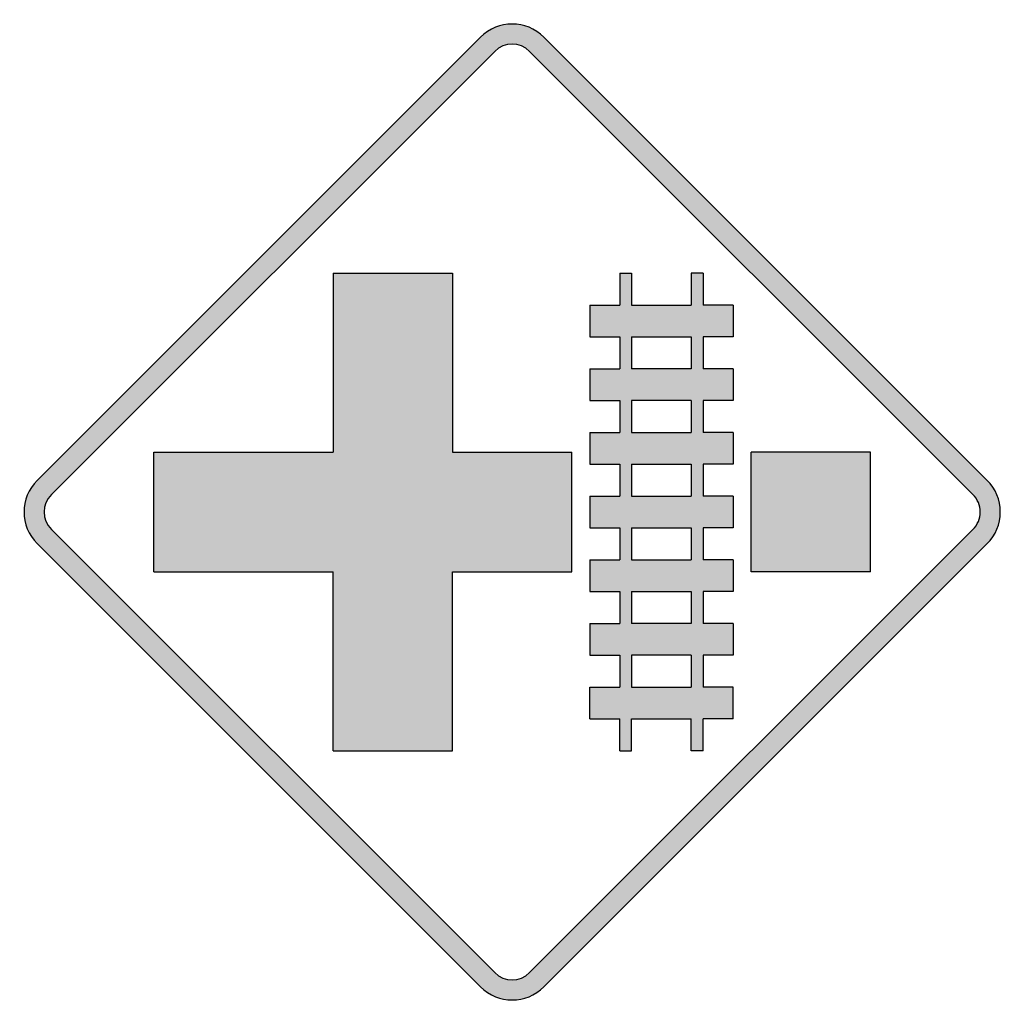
# Model space of a CAD drawing. Header units: inches. Extents: x -0.5 to 0.5, y -0.5 to 0.5.
import ezdxf

# ---------------------------------------------------------------- set-up
doc = ezdxf.new("R2010")
doc.units = ezdxf.units.IN
doc.header["$MEASUREMENT"] = 0

msp = doc.modelspace()

# ---------------------------------------------------------------- hatches: boundary and pattern name
h = msp.add_hatch(color=7)
h.paths.add_polyline_path([(0.4865, -0.0325), (0.0325, -0.4865), (0.0277, -0.4907), (0.0227, -0.494), (0.0173, -0.4967), (0.0117, -0.4985), (0.0058, -0.4997), (0, -0.5), (-0.0058, -0.4997), (-0.0117, -0.4985), (-0.0173, -0.4967), (-0.0227, -0.494), (-0.0277, -0.4907), (-0.0325, -0.4865), (-0.4865, -0.0325), (-0.4907, -0.0277), (-0.494, -0.0227), (-0.4967, -0.0173), (-0.4985, -0.0117), (-0.4997, -0.0058), (-0.5, 0), (-0.4997, 0.0058), (-0.4985, 0.0117), (-0.4967, 0.0173), (-0.494, 0.0227), (-0.4907, 0.0277), (-0.4865, 0.0323), (-0.0325, 0.4865), (-0.0277, 0.4907), (-0.0227, 0.494), (-0.0173, 0.4967), (-0.0117, 0.4985), (-0.0058, 0.4997), (0, 0.5), (0.0058, 0.4997), (0.0117, 0.4985), (0.0173, 0.4967), (0.0227, 0.494), (0.0277, 0.4907), (0.0325, 0.4865), (0.4865, 0.0323), (0.4905, 0.0278), (0.4938, 0.0228), (0.4965, 0.0175), (0.4985, 0.0118), (0.4997, 0.006), (0.5, 0), (0.4997, -0.006), (0.4985, -0.0118), (0.4965, -0.0175), (0.4938, -0.0228), (0.4905, -0.0278), (0.4865, -0.0325)])
h.paths.add_polyline_path([(-0.472, -0.0178), (-0.4743, -0.0153), (-0.4762, -0.0125), (-0.4777, -0.0095), (-0.4787, -0.0065), (-0.4792, -0.0032), (-0.4795, 0), (-0.4792, 0.0032), (-0.4787, 0.0065), (-0.4777, 0.0095), (-0.4762, 0.0125), (-0.4743, 0.0153), (-0.472, 0.0178), (-0.0178, 0.472), (-0.0153, 0.4743), (-0.0125, 0.4762), (-0.0095, 0.4777), (-0.0065, 0.4787), (-0.0032, 0.4792), (0, 0.4795), (0.0032, 0.4792), (0.0065, 0.4787), (0.0095, 0.4777), (0.0125, 0.4762), (0.0153, 0.4743), (0.0178, 0.472), (0.472, 0.0178), (0.4742, 0.0153), (0.476, 0.0127), (0.4775, 0.0097), (0.4785, 0.0065), (0.4792, 0.0033), (0.4795, 0), (0.4792, -0.0033), (0.4785, -0.0065), (0.4775, -0.0097), (0.476, -0.0127), (0.4742, -0.0153), (0.472, -0.0178), (0.0178, -0.472), (0.0153, -0.4743), (0.0125, -0.4762), (0.0095, -0.4777), (0.0065, -0.4787), (0.0032, -0.4792), (0, -0.4795), (-0.0032, -0.4792), (-0.0065, -0.4787), (-0.0095, -0.4777), (-0.0125, -0.4762), (-0.0153, -0.4743), (-0.0178, -0.472), (-0.472, -0.0178)], flags=0)
for points in [[(-0.1835, 0.0612), (-0.367, 0.0612), (-0.367, -0.0612), (-0.1835, -0.0612), (-0.1835, -0.2447), (-0.0612, -0.2447), (-0.0612, -0.0612), (0.0612, -0.0612), (0.0612, 0.0612), (-0.0612, 0.0612), (-0.0612, 0.2447), (-0.1835, 0.2447), (-0.1835, 0.0612)], [(0.367, -0.0612), (0.2447, -0.0612), (0.2447, 0.0612), (0.367, 0.0612), (0.367, -0.0612)]]:
    msp.add_hatch(color=7).paths.add_polyline_path(points)
h = msp.add_hatch(color=7)
h.paths.add_polyline_path([(0.1102, -0.2447), (0.1223, -0.2447), (0.1223, -0.212), (0.1835, -0.212), (0.1835, -0.2447), (0.1957, -0.2447), (0.1957, -0.212), (0.2263, -0.212), (0.2263, -0.1793), (0.1957, -0.1793), (0.1957, -0.1468), (0.2263, -0.1468), (0.2263, -0.1142), (0.1957, -0.1142), (0.1957, -0.0815), (0.2263, -0.0815), (0.2263, -0.049), (0.1957, -0.049), (0.1957, -0.0163), (0.2263, -0.0163), (0.2263, 0.0163), (0.1957, 0.0163), (0.1957, 0.049), (0.2263, 0.049), (0.2263, 0.0815), (0.1957, 0.0815), (0.1957, 0.1142), (0.2263, 0.1142), (0.2263, 0.1468), (0.1957, 0.1468), (0.1957, 0.1795), (0.2263, 0.1795), (0.2263, 0.212), (0.1957, 0.212), (0.1957, 0.2447), (0.1835, 0.2447), (0.1835, 0.212), (0.1223, 0.212), (0.1223, 0.2447), (0.1102, 0.2447), (0.1102, 0.212), (0.0795, 0.212), (0.0795, 0.1795), (0.1102, 0.1795), (0.1102, 0.1468), (0.0795, 0.1468), (0.0795, 0.1142), (0.1102, 0.1142), (0.1102, 0.0815), (0.0795, 0.0815), (0.0795, 0.049), (0.1102, 0.049), (0.1102, 0.0163), (0.0795, 0.0163), (0.0795, -0.0163), (0.1102, -0.0163), (0.1102, -0.049), (0.0795, -0.049), (0.0795, -0.0815), (0.1102, -0.0815), (0.1102, -0.1142), (0.0795, -0.1142), (0.0795, -0.1468), (0.1102, -0.1468), (0.1102, -0.1793), (0.0795, -0.1793), (0.0795, -0.212), (0.1102, -0.212), (0.1102, -0.2447)])
h.paths.add_polyline_path([(0.1835, 0.1795), (0.1223, 0.1795), (0.1223, 0.1468), (0.1835, 0.1468), (0.1835, 0.1795)], flags=0)
h.paths.add_polyline_path([(0.1835, 0.1142), (0.1223, 0.1142), (0.1223, 0.0815), (0.1835, 0.0815), (0.1835, 0.1142)], flags=0)
h.paths.add_polyline_path([(0.1835, 0.049), (0.1223, 0.049), (0.1223, 0.0163), (0.1835, 0.0163), (0.1835, 0.049)], flags=0)
h.paths.add_polyline_path([(0.1835, -0.0163), (0.1223, -0.0163), (0.1223, -0.049), (0.1835, -0.049), (0.1835, -0.0163)], flags=0)
h.paths.add_polyline_path([(0.1835, -0.0815), (0.1223, -0.0815), (0.1223, -0.1142), (0.1835, -0.1142), (0.1835, -0.0815)], flags=0)
h.paths.add_polyline_path([(0.1835, -0.1468), (0.1223, -0.1468), (0.1223, -0.1793), (0.1835, -0.1793), (0.1835, -0.1468)], flags=0)

# ---------------------------------------------------------------- linework, layer by layer
at = {"color": 7}
for p, q in [((-0.0324, 0.4866), (-0.4866, 0.0324)), ((0.4866, 0.0324), (0.0324, 0.4866)), ((-0.0179, 0.472), (-0.472, 0.0179)), ((0.472, 0.0179), (0.0179, 0.472)), ((-0.1835, 0.2447), (-0.0612, 0.2447)), ((-0.1835, 0.2447), (-0.1835, 0.0612)), ((-0.0612, 0.2447), (-0.0612, 0.0612)), ((0.1101, 0.2447), (0.1223, 0.2447)), ((0.1101, 0.2447), (0.1101, 0.212)), ((0.1223, 0.2447), (0.1223, 0.212)), ((0.1957, 0.2447), (0.1835, 0.2447)), ((0.1835, 0.2447), (0.1835, 0.212)), ((0.1957, 0.2447), (0.1957, 0.212)), ((0.0795, 0.212), (0.1101, 0.212)), ((0.0795, 0.212), (0.0795, 0.1794)), ((0.1223, 0.212), (0.1835, 0.212)), ((0.2263, 0.212), (0.1957, 0.212)), ((0.2263, 0.212), (0.2263, 0.1794)), ((0.0795, 0.1794), (0.1101, 0.1794)), ((0.1101, 0.1794), (0.1101, 0.1468)), ((0.1223, 0.1794), (0.1835, 0.1794)), ((0.1223, 0.1794), (0.1223, 0.1468)), ((0.1835, 0.1794), (0.1835, 0.1468)), ((0.2263, 0.1794), (0.1957, 0.1794)), ((0.1957, 0.1794), (0.1957, 0.1468)), ((0.0795, 0.1468), (0.1101, 0.1468)), ((0.0795, 0.1468), (0.0795, 0.1142)), ((0.1835, 0.1468), (0.1223, 0.1468)), ((0.2263, 0.1468), (0.1957, 0.1468)), ((0.2263, 0.1468), (0.2263, 0.1142)), ((0.0795, 0.1142), (0.1101, 0.1142)), ((0.1101, 0.1142), (0.1101, 0.0816)), ((0.1835, 0.1142), (0.1223, 0.1142)), ((0.1223, 0.1142), (0.1223, 0.0816)), ((0.1835, 0.1142), (0.1835, 0.0816)), ((0.2263, 0.1142), (0.1957, 0.1142)), ((0.1957, 0.1142), (0.1957, 0.0816)), ((0.0795, 0.0816), (0.1101, 0.0816)), ((0.0795, 0.0816), (0.0795, 0.0489)), ((0.1223, 0.0816), (0.1835, 0.0816)), ((0.2263, 0.0816), (0.1957, 0.0816)), ((0.2263, 0.0816), (0.2263, 0.0489)), ((-0.367, 0.0612), (-0.1835, 0.0612)), ((-0.367, -0.0612), (-0.367, 0.0612)), ((-0.0612, 0.0612), (0.0612, 0.0612)), ((0.0612, -0.0612), (0.0612, 0.0612)), ((0.367, 0.0612), (0.2447, 0.0612)), ((0.2447, -0.0612), (0.2447, 0.0612)), ((0.367, -0.0612), (0.367, 0.0612)), ((0.0795, 0.0489), (0.1101, 0.0489)), ((0.1101, 0.0489), (0.1101, 0.0163)), ((0.1223, 0.0489), (0.1835, 0.0489)), ((0.1223, 0.0489), (0.1223, 0.0163)), ((0.1835, 0.0489), (0.1835, 0.0163)), ((0.2263, 0.0489), (0.1957, 0.0489)), ((0.1957, 0.0489), (0.1957, 0.0163)), ((0.0795, 0.0163), (0.1101, 0.0163)), ((0.0795, 0.0163), (0.0795, -0.0163)), ((0.1223, 0.0163), (0.1835, 0.0163)), ((0.2263, 0.0163), (0.1957, 0.0163)), ((0.2263, 0.0163), (0.2263, -0.0163)), ((-0.472, -0.0179), (-0.0179, -0.472)), ((0.472, -0.0179), (0.0179, -0.472)), ((0.0795, -0.0163), (0.1101, -0.0163)), ((0.1101, -0.0163), (0.1101, -0.0489)), ((0.1223, -0.0163), (0.1835, -0.0163)), ((0.1223, -0.0163), (0.1223, -0.0489)), ((0.1835, -0.0163), (0.1835, -0.0489)), ((0.2263, -0.0163), (0.1957, -0.0163)), ((0.1957, -0.0163), (0.1957, -0.0489)), ((-0.4866, -0.0324), (-0.0324, -0.4866)), ((0.4866, -0.0324), (0.0324, -0.4866)), ((0.0795, -0.0489), (0.1101, -0.0489)), ((0.0795, -0.0489), (0.0795, -0.0815)), ((0.1223, -0.0489), (0.1835, -0.0489)), ((0.2263, -0.0489), (0.1957, -0.0489)), ((0.2263, -0.0489), (0.2263, -0.0815)), ((-0.367, -0.0612), (-0.1835, -0.0612)), ((-0.1835, -0.2447), (-0.1835, -0.0612)), ((-0.0612, -0.2447), (-0.0612, -0.0612)), ((-0.0612, -0.0612), (0.0612, -0.0612)), ((0.367, -0.0612), (0.2447, -0.0612)), ((0.0795, -0.0815), (0.1101, -0.0815)), ((0.1101, -0.0815), (0.1101, -0.1142)), ((0.1223, -0.0815), (0.1835, -0.0815)), ((0.1223, -0.0815), (0.1223, -0.1142)), ((0.1835, -0.0815), (0.1835, -0.1142)), ((0.2263, -0.0815), (0.1957, -0.0815)), ((0.1957, -0.0815), (0.1957, -0.1142)), ((0.0795, -0.1142), (0.1101, -0.1142)), ((0.0795, -0.1142), (0.0795, -0.1468)), ((0.1835, -0.1142), (0.1223, -0.1142)), ((0.2263, -0.1142), (0.1957, -0.1142)), ((0.2263, -0.1142), (0.2263, -0.1468)), ((0.0795, -0.1468), (0.1101, -0.1468)), ((0.1101, -0.1468), (0.1101, -0.1794)), ((0.1835, -0.1468), (0.1223, -0.1468)), ((0.1223, -0.1468), (0.1223, -0.1794)), ((0.1835, -0.1468), (0.1835, -0.1794)), ((0.2263, -0.1468), (0.1957, -0.1468)), ((0.1957, -0.1468), (0.1957, -0.1794)), ((0.0795, -0.1794), (0.1101, -0.1794)), ((0.0795, -0.212), (0.0795, -0.1794)), ((0.1223, -0.1794), (0.1835, -0.1794)), ((0.2263, -0.1794), (0.1957, -0.1794)), ((0.2263, -0.212), (0.2263, -0.1794)), ((0.0795, -0.212), (0.1101, -0.212)), ((0.1101, -0.2447), (0.1101, -0.212)), ((0.1223, -0.2447), (0.1223, -0.212)), ((0.1223, -0.212), (0.1835, -0.212)), ((0.1835, -0.2447), (0.1835, -0.212)), ((0.1957, -0.2447), (0.1957, -0.212)), ((0.2263, -0.212), (0.1957, -0.212)), ((-0.1835, -0.2447), (-0.0612, -0.2447)), ((0.1101, -0.2447), (0.1223, -0.2447)), ((0.1957, -0.2447), (0.1835, -0.2447))]:
    msp.add_line(p, q, dxfattribs=at)
for points in [[(0.0324, 0.4866), (0.0145, 0.5045), (-0.0145, 0.5045), (-0.0324, 0.4866)], [(0.0179, 0.472), (0.008, 0.4819), (-0.008, 0.4819), (-0.0179, 0.472)], [(-0.4866, 0.0324), (-0.5045, 0.0145), (-0.5045, -0.0145), (-0.4866, -0.0324)], [(-0.472, 0.0179), (-0.4819, 0.008), (-0.4819, -0.008), (-0.472, -0.0179)], [(-0.0179, -0.472), (-0.008, -0.4819), (0.008, -0.4819), (0.0179, -0.472)], [(-0.0324, -0.4866), (-0.0145, -0.5045), (0.0145, -0.5045), (0.0324, -0.4866)]]:
    msp.add_open_spline(points, degree=3, dxfattribs=at)
for points in [[(0.4866, -0.0324), (0.4952, -0.0238), (0.5, -0.0122), (0.5, 0), (0.5, 0.0122), (0.4952, 0.0238), (0.4866, 0.0324)], [(0.472, -0.0179), (0.4768, -0.0132), (0.4794, -0.0067), (0.4794, 0), (0.4794, 0.0067), (0.4768, 0.0132), (0.472, 0.0179)]]:
    msp.add_open_spline(points, degree=3, knots=[0, 0, 0, 0, 1, 1, 1, 2, 2, 2, 2], dxfattribs=at)

doc.saveas('drawing.dxf')
